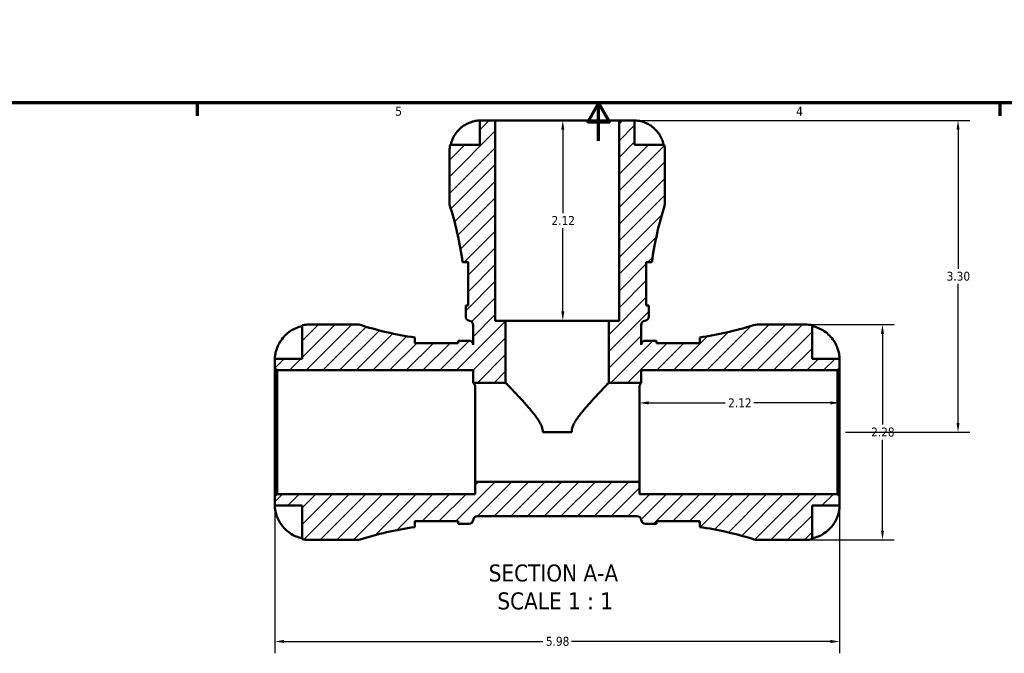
# Model space of a CAD drawing. Header units: inches. Extents: x 0.1 to 36.1, y -4.8 to 25.1.
# Tile 2 of 12: x 10.9 to 21.3, y -4.8 to 1.9. Entities that reach past the tile are written whole.
import ezdxf

# ---------------------------------------------------------------- set-up
doc = ezdxf.new("R2010")
doc.units = ezdxf.units.IN
doc.header["$MEASUREMENT"] = 0
for name, color, linetype, lineweight in [('Border (ANSI)', 7, 'Continuous', 70), ('Dimension (ANSI)', 7, 'Continuous', 25), ('Hatch (ANSI)', 7, 'Continuous', 18), ('Symbol (ANSI)', 7, 'Continuous', 25), ('Visible (ANSI)', 7, 'Continuous', 50)]:
    doc.layers.add(name, color=color, linetype=linetype, lineweight=lineweight)
doc.styles.add('Label Text (ANSI)', font='tahoma.ttf')
doc.styles.add('Note Text (ANSI)', font='tahoma.ttf')
doc.dimstyles.new('Default (ANSI)', dxfattribs={"dimtxt": 0.09448818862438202, "dimasz": 0.09842519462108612, "dimexe": 0.125, "dimexo": 0.0625, "dimgap": 0.03149606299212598, "dimtad": 0, "dimtih": 1, "dimtoh": 1, "dimrnd": 1e-08, "dimzin": 4, "dimdsep": 46, "dimtxsty": 'Note Text (ANSI)', "dimcen": 0.09, "dimdle": 0.3937007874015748, "dimclrd": 256, "dimclre": 256, "dimclrt": 5, "dimadec": 0, "dimazin": 1, "dimtfac": 1, "dimtofl": 0, "dimtmove": 0, "dimatfit": 3, "dimfxl": 1, "dimtolj": 1, "dimtzin": 4, "dimlwd": -1, "dimlwe": -1, "dimarcsym": 0})

# ---------------------------------------------------------------- blocks, each defined once
blk = doc.blocks.new('Borders Default Border')
at = {"layer": 'Border (ANSI)'}
for p, q in [((12.7499993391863, 0.9999999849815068), (12.7499993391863, 0.8655118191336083)), ((21.24999939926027, 0.9999999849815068), (21.24999939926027, 0.8655118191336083))]:
    blk.add_line(p, q, dxfattribs=at)
at = {"layer": 'Border (ANSI)', "flags": 128}
for points in [[(0.4999999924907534, 0.9999999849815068), (0.4999999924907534, 21.00000006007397), (33.49999855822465, 21.00000006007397), (33.49999855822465, 0.9999999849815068), (0.4999999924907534, 0.9999999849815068)], [(17.00000012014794, 0.6000000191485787), (17.00000012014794, 0.9999999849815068), (16.88453043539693, 0.8000000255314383), (17.11546980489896, 0.8000000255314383), (17.00000012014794, 0.9999999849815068)]]:
    blk.add_lwpolyline(points, dxfattribs=at)
at = {"layer": 'Border (ANSI)', "color": 5, "true_color": 0x0000ff, "char_height": 0.09448818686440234, "attachment_point": 7, "style": 'Note Text (ANSI)'}
for s, insert in [('5', (14.84733363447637, 0.8635209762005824)), ('4', (19.0920422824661, 0.8655118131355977))]:
    blk.add_mtext(s, dxfattribs=dict(at, insert=insert))
blk = doc.blocks.new('*D7')
at = {"layer": 'Defpoints', "color": 0, "transparency": 16777216}
for p in [(16.561943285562, 0.814476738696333), (16.561943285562, -1.305523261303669), (16.62128829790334, -1.305523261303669)]:
    blk.add_point(p, dxfattribs=at)
at = {"layer": 'Dimension (ANSI)', "transparency": 16777216}
for p, q in [((16.62128829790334, 0.7160515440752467), (16.62128829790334, -0.1657995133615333)), ((16.62128829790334, -1.207098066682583), (16.62128829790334, -0.3252470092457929))]:
    blk.add_line(p, q, dxfattribs=at)
for points in [[(16.60488409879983, 0.7160515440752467), (16.63769249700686, 0.7160515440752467), (16.62128829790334, 0.814476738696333)], [(16.60488409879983, -1.207098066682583), (16.63769249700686, -1.207098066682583), (16.62128829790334, -1.305523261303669)]]:
    blk.add_solid(points, dxfattribs=at)
at = {"layer": 'Dimension (ANSI)', "color": 5, "transparency": 16777216, "insert": (16.5015123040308, -0.197295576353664), "char_height": 0.09448818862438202, "attachment_point": 1, "style": 'Note Text (ANSI)'}
blk.add_mtext('\\A1;2.12', dxfattribs=at)
blk = doc.blocks.new('*D8')
at = {"layer": 'Defpoints', "color": 0, "transparency": 16777216}
for p in [(19.55194328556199, -2.174876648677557), (17.43194328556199, -2.502152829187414), (19.55194328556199, -2.485523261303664)]:
    blk.add_point(p, dxfattribs=at)
at = {"layer": 'Dimension (ANSI)', "transparency": 16777216}
for p, q in [((17.53036848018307, -2.174876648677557), (18.34067122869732, -2.174876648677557)), ((19.4535180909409, -2.174876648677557), (18.64321534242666, -2.174876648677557))]:
    blk.add_line(p, q, dxfattribs=at)
for points in [[(17.53036848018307, -2.158472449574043), (17.53036848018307, -2.191280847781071), (17.43194328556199, -2.174876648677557)], [(19.4535180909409, -2.158472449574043), (19.4535180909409, -2.191280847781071), (19.55194328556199, -2.174876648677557)]]:
    blk.add_solid(points, dxfattribs=at)
at = {"layer": 'Dimension (ANSI)', "color": 5, "transparency": 16777216, "insert": (18.37216729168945, -2.126648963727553), "char_height": 0.09448818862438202, "attachment_point": 1, "style": 'Note Text (ANSI)'}
blk.add_mtext('\\A1;2.12', dxfattribs=at)
blk = doc.blocks.new('*D9')
at = {"layer": 'Defpoints', "color": 0, "transparency": 16777216}
for p in [(19.18857714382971, -1.345523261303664), (19.18857714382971, -3.625523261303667), (20.00602275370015, -3.625523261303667)]:
    blk.add_point(p, dxfattribs=at)
at = {"layer": 'Dimension (ANSI)', "transparency": 16777216}
for p, q in [((19.25107714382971, -1.345523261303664), (20.13102275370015, -1.345523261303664)), ((20.00602275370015, -1.44394845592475), (20.00602275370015, -2.404625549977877)), ((20.00602275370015, -3.52709806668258), (20.00602275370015, -2.56642097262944)), ((19.25107714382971, -3.625523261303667), (20.13102275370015, -3.625523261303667))]:
    blk.add_line(p, q, dxfattribs=at)
for points in [[(19.98961855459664, -1.44394845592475), (20.02242695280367, -1.44394845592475), (20.00602275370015, -1.345523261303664)], [(19.98961855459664, -3.52709806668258), (20.02242695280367, -3.52709806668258), (20.00602275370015, -3.625523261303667)]]:
    blk.add_solid(points, dxfattribs=at)
at = {"layer": 'Dimension (ANSI)', "color": 5, "transparency": 16777216, "insert": (19.88573909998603, -2.436121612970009), "char_height": 0.09448818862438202, "attachment_point": 1, "style": 'Note Text (ANSI)'}
blk.add_mtext('\\A1;2.28', dxfattribs=at)
blk = doc.blocks.new('*D10')
at = {"layer": 'Defpoints', "color": 0, "transparency": 16777216}
for p in [(17.21745509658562, 0.814476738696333), (19.551943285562, -2.485523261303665), (20.80608099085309, -2.485523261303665)]:
    blk.add_point(p, dxfattribs=at)
at = {"layer": 'Dimension (ANSI)', "transparency": 16777216}
for p, q in [((17.27995509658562, 0.8144767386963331), (20.93108099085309, 0.8144767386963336)), ((20.80608099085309, 0.7160515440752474), (20.80608099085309, -0.7548159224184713)), ((20.80608099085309, -2.387098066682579), (20.80608099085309, -0.9162306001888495)), ((19.614443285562, -2.485523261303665), (20.93108099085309, -2.485523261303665))]:
    blk.add_line(p, q, dxfattribs=at)
for points in [[(20.78967679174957, 0.7160515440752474), (20.82248518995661, 0.7160515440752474), (20.80608099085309, 0.8144767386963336)], [(20.78967679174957, -2.387098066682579), (20.82248518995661, -2.387098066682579), (20.80608099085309, -2.485523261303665)]]:
    blk.add_solid(points, dxfattribs=at)
at = {"layer": 'Dimension (ANSI)', "color": 5, "transparency": 16777216, "insert": (20.68570215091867, -0.786311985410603), "char_height": 0.09448818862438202, "attachment_point": 1, "style": 'Note Text (ANSI)'}
blk.add_mtext('\\A1;3.30', dxfattribs=at)
blk = doc.blocks.new('*D11')
at = {"layer": 'Defpoints', "color": 0, "transparency": 16777216}
for p in [(13.57194328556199, -3.163835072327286), (19.55194328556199, -3.163835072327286), (13.57194328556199, -4.700797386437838)]:
    blk.add_point(p, dxfattribs=at)
at = {"layer": 'Dimension (ANSI)', "transparency": 16777216}
for p, q in [((13.57194328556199, -3.226335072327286), (13.57194328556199, -4.825797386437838)), ((19.55194328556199, -3.226335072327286), (19.55194328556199, -4.825797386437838)), ((13.67036848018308, -4.700797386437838), (16.41063949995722, -4.700797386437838)), ((19.4535180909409, -4.700797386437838), (16.71324707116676, -4.700797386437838))]:
    blk.add_line(p, q, dxfattribs=at)
for points in [[(13.67036848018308, -4.684393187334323), (13.67036848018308, -4.717201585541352), (13.57194328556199, -4.700797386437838)], [(19.4535180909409, -4.684393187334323), (19.4535180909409, -4.717201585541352), (19.55194328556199, -4.700797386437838)]]:
    blk.add_solid(points, dxfattribs=at)
at = {"layer": 'Dimension (ANSI)', "color": 5, "transparency": 16777216, "insert": (16.44213556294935, -4.651395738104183), "char_height": 0.09448818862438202, "attachment_point": 1, "style": 'Note Text (ANSI)'}
blk.add_mtext('\\A1;5.98', dxfattribs=at)

msp = doc.modelspace()

# ---------------------------------------------------------------- hatches: boundary and pattern name
at = {"layer": 'Hatch (ANSI)'}
h = msp.add_hatch(dxfattribs=at)
h.set_pattern_fill('ANSI31', color=256, scale=0.9999999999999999, style=0)
h.set_pattern_definition([(45, (0, 0), (-0.08838834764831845, 0.08838834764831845), [])])
edge = h.paths.add_edge_path()
edge.add_line((13.57194328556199, -1.807211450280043), (13.59474328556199, -1.830011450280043))
edge.add_line((13.59474328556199, -1.830011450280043), (15.67274328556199, -1.830011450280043))
edge.add_line((15.67274328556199, -1.830011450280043), (15.67274328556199, -1.961113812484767))
edge.add_line((15.67274328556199, -1.961113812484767), (16.01568344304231, -1.961113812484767))
edge.add_line((16.01568344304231, -1.961113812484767), (16.01568344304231, -1.305523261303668))
edge.add_line((16.01568344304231, -1.305523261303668), (15.90643147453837, -1.305523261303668))
edge.add_line((15.90643147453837, -1.305523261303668), (15.90643147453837, 0.8144767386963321))
edge.add_line((15.90643147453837, 0.8144767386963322), (15.74255352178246, 0.8144767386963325))
edge.add_line((15.74255352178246, 0.8144767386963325), (15.74255352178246, 0.5579885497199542))
edge.add_line((15.74255352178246, 0.5579885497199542), (15.42842092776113, 0.5579885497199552))
edge.add_ellipse((15.74255352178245, 0.4938665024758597), major_axis=(-0.06412204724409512, -0.3141325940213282), ratio=1, start_angle=269.9999999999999, end_angle=281.5369590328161)
edge.add_line((15.42194328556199, 0.4938665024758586), (15.42194328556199, -0.07592326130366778))
edge.add_ellipse((11.95397615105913, -1.178323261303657), major_axis=(1.102399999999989, -3.467967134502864), ratio=1, start_angle=80.14002165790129, end_angle=90, ccw=False)
edge.add_line((15.55949459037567, -0.6860645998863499), (15.61916375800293, -0.686064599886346))
edge.add_line((15.61916375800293, -0.686064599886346), (15.61916375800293, -1.144922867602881))
edge.add_line((15.61916375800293, -1.144922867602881), (15.5927899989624, -1.144922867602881))
edge.add_ellipse((11.95397615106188, -1.17832326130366), major_axis=(0.03340039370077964, -3.638813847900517), ratio=1, start_angle=89.47410119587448, end_angle=90, ccw=False)
edge.add_line((15.59294328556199, -1.178323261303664), (15.59294328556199, -1.26063856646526))
edge.add_ellipse((15.63854328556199, -1.26063856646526), major_axis=(-3.496765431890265e-16, -0.04559999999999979), ratio=1, start_angle=270, end_angle=352.8192442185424)
edge.add_ellipse((15.62714328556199, -1.351123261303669), major_axis=(0.04524234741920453, -0.005699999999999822), ratio=1, start_angle=7.180755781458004, end_angle=90, ccw=False)
edge.add_line((15.67274328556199, -1.351123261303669), (15.67274328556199, -1.558768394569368))
edge.add_ellipse((15.71762798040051, -1.550723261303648), major_axis=(-0.008045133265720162, 0.04488469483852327), ratio=1, start_angle=87.01896516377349, end_angle=90, ccw=False)
edge.add_ellipse((15.62714328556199, -1.562123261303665), major_axis=(-0.005700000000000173, 0.04524234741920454), ratio=1, start_angle=269.9999999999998, end_angle=352.8192442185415)
edge.add_line((15.62714328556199, -1.516523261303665), (15.54554328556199, -1.516523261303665))
edge.add_ellipse((15.54554328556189, 1.999743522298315), major_axis=(-3.516266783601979, -9.895846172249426e-14), ratio=1, start_angle=89.45574938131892, end_angle=90, ccw=False)
edge.add_line((15.51214289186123, -1.516364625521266), (15.5121428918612, -1.542743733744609))
edge.add_line((15.5121428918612, -1.542743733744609), (15.05328462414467, -1.542743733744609))
edge.add_line((15.05328462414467, -1.542743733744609), (15.05328462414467, -1.481895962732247))
edge.add_ellipse((15.54554328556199, 1.999743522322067), major_axis=(-3.481639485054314, 0.4922586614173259), ratio=1, start_angle=80.105544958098, end_angle=90, ccw=False)
edge.add_line((14.46234328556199, -1.345523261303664), (13.93530942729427, -1.345523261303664))
edge.add_ellipse((13.93530942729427, -1.708889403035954), major_axis=(-0.3633661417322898, -6.993530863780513e-16), ratio=1, start_angle=270, end_angle=281.5369590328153)
edge.add_line((13.86263619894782, -1.352864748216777), (13.86263619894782, -1.708889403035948))
edge.add_line((13.86263619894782, -1.708889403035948), (13.57194328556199, -1.708889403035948))
edge.add_line((13.57194328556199, -1.708889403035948), (13.57194328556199, -1.807211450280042))
edge = h.paths.add_edge_path()
edge.add_ellipse((18.69695771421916, -3.397523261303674), major_axis=(0.2175872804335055, -0.06811589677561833), ratio=1, start_angle=270, end_angle=287.3827768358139)
edge.add_line((18.69695771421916, -3.625523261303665), (19.18857714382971, -3.625523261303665))
edge.add_ellipse((19.1885771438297, -3.262157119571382), major_axis=(0.3633661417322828, 1.049029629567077e-15), ratio=1, start_angle=270.0000000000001, end_angle=281.5369590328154)
edge.add_line((19.26125037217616, -3.618181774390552), (19.26125037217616, -3.262157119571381))
edge.add_line((19.26125037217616, -3.262157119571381), (19.55194328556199, -3.262157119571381))
edge.add_line((19.55194328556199, -3.262157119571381), (19.55194328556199, -3.163835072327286))
edge.add_line((19.55194328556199, -3.163835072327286), (19.52914328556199, -3.141035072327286))
edge.add_line((19.52914328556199, -3.141035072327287), (17.43194328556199, -3.141035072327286))
edge.add_line((17.43194328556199, -3.141035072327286), (17.43194328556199, -3.009932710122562))
edge.add_line((17.43194328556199, -3.009932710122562), (15.69194328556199, -3.009932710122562))
edge.add_line((15.69194328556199, -3.009932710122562), (15.69194328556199, -3.141035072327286))
edge.add_line((15.69194328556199, -3.141035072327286), (13.59474328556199, -3.141035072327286))
edge.add_line((13.59474328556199, -3.141035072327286), (13.57194328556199, -3.163835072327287))
edge.add_line((13.57194328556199, -3.163835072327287), (13.57194328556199, -3.262157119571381))
edge.add_line((13.57194328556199, -3.262157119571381), (13.86263619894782, -3.262157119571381))
edge.add_line((13.86263619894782, -3.262157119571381), (13.86263619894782, -3.618181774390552))
edge.add_ellipse((13.93530942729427, -3.262157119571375), major_axis=(0.3560246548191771, -0.07267322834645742), ratio=1, start_angle=270, end_angle=281.5369590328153)
edge.add_line((13.93530942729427, -3.625523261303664), (14.46234328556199, -3.625523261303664))
edge.add_ellipse((15.54554328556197, -6.970790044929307), major_axis=(3.345266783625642, 1.083199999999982), ratio=1, start_angle=80.10554495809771, end_angle=90, ccw=False)
edge.add_line((15.05328462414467, -3.489150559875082), (15.05328462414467, -3.428302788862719))
edge.add_line((15.05328462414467, -3.42830278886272), (15.5121428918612, -3.42830278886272))
edge.add_line((15.5121428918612, -3.42830278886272), (15.5121428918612, -3.454681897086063))
edge.add_ellipse((15.54554328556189, -6.970790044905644), major_axis=(3.516108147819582, 0.03340039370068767), ratio=1, start_angle=89.45574938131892, end_angle=90, ccw=False)
edge.add_line((15.54554328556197, -3.454523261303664), (15.62714328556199, -3.454523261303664))
edge.add_ellipse((15.62714328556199, -3.408923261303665), major_axis=(0.04560000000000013, 3.496765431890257e-16), ratio=1, start_angle=270, end_angle=352.819244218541)
edge.add_ellipse((15.7176279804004, -3.420323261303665), major_axis=(0.005700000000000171, 0.04524234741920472), ratio=1, start_angle=7.180755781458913, end_angle=90, ccw=False)
edge.add_line((15.7176279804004, -3.374723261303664), (17.40625859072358, -3.374723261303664))
edge.add_ellipse((17.40625859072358, -3.420323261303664), major_axis=(0.04559999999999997, 1.748382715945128e-16), ratio=1, start_angle=7.180755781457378, end_angle=89.99999999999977, ccw=False)
edge.add_ellipse((17.49674328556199, -3.408923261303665), major_axis=(0.005700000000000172, -0.04524234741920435), ratio=1, start_angle=270.0000000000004, end_angle=352.8192442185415)
edge.add_line((17.49674328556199, -3.454523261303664), (17.57834328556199, -3.454523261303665))
edge.add_ellipse((17.57834328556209, -6.970790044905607), major_axis=(3.516266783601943, 9.91332999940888e-14), ratio=1, start_angle=89.45574938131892, end_angle=90, ccw=False)
edge.add_line((17.61174367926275, -3.454681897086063), (17.61174367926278, -3.42830278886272))
edge.add_line((17.61174367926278, -3.42830278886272), (18.07060194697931, -3.42830278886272))
edge.add_line((18.07060194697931, -3.42830278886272), (18.07060194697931, -3.489150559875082))
edge.add_ellipse((17.57834328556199, -6.9707900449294), major_axis=(3.481639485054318, -0.492258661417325), ratio=1, start_angle=80.66476186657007, end_angle=90, ccw=False)
edge = h.paths.add_edge_path()
edge.add_ellipse((18.69695771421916, -1.573523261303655), major_axis=(-0.2279999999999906, 1.748382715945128e-15), ratio=1, start_angle=270, end_angle=287.3827768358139)
edge.add_ellipse((17.57834328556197, 1.999743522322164), major_axis=(-3.355679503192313, -1.050498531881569), ratio=1, start_angle=80.66476186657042, end_angle=90, ccw=False)
edge.add_line((18.07060194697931, -1.481895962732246), (18.07060194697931, -1.542743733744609))
edge.add_line((18.07060194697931, -1.542743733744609), (17.61174367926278, -1.542743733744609))
edge.add_line((17.61174367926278, -1.542743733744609), (17.61174367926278, -1.516364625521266))
edge.add_ellipse((17.57834328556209, 1.999743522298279), major_axis=(-3.516108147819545, -0.0334003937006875), ratio=1, start_angle=89.45574938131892, end_angle=90, ccw=False)
edge.add_line((17.57834328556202, -1.516523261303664), (17.49674328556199, -1.516523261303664))
edge.add_ellipse((17.49674328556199, -1.562123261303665), major_axis=(-0.04560000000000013, 2.580962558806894e-35), ratio=1, start_angle=270, end_angle=352.8192442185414)
edge.add_ellipse((17.40625859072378, -1.550723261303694), major_axis=(-0.005699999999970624, -0.04524234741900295), ratio=1, start_angle=87.018965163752, end_angle=90, ccw=False)
edge.add_line((17.45114328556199, -1.558768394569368), (17.45114328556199, -1.351123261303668))
edge.add_ellipse((17.49674328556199, -1.351123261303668), major_axis=(-1.74838271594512e-16, 0.04559999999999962), ratio=1, start_angle=7.180755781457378, end_angle=90, ccw=False)
edge.add_ellipse((17.48534328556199, -1.260638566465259), major_axis=(0.04524234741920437, 0.005699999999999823), ratio=1, start_angle=270, end_angle=352.8192442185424)
edge.add_line((17.53094328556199, -1.260638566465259), (17.53094328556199, -1.178323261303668))
edge.add_ellipse((21.16991042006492, -1.178323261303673), major_axis=(5.769662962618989e-15, 3.638967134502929), ratio=1, start_angle=89.47410119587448, end_angle=90, ccw=False)
edge.add_line((17.53109657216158, -1.144922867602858), (17.50472281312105, -1.14492286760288))
edge.add_line((17.50472281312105, -1.14492286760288), (17.50472281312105, -0.6860645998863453))
edge.add_line((17.50472281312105, -0.6860645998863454), (17.56439198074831, -0.6860645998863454))
edge.add_ellipse((21.16991042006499, -1.178323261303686), major_axis=(0.4922586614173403, 3.605518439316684), ratio=1, start_angle=80.1400216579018, end_angle=90, ccw=False)
edge.add_line((17.70194328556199, -0.07592326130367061), (17.70194328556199, 0.4938665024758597))
edge.add_ellipse((17.38133304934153, 0.4938665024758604), major_axis=(6.993530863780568e-16, 0.3206102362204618), ratio=1, start_angle=270, end_angle=281.5369590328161)
edge.add_line((17.69546564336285, 0.5579885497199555), (17.38133304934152, 0.5579885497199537))
edge.add_line((17.38133304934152, 0.5579885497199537), (17.38133304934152, 0.8144767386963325))
edge.add_line((17.38133304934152, 0.8144767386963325), (17.21745509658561, 0.8144767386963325))
edge.add_line((17.21745509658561, 0.8144767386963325), (17.21745509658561, -1.305523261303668))
edge.add_line((17.21745509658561, -1.305523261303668), (17.10820312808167, -1.305523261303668))
edge.add_line((17.10820312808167, -1.305523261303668), (17.10820312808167, -1.961113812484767))
edge.add_line((17.10820312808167, -1.961113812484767), (17.45114328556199, -1.961113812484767))
edge.add_line((17.45114328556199, -1.961113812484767), (17.45114328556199, -1.830011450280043))
edge.add_line((17.45114328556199, -1.830011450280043), (19.52914328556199, -1.830011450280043))
edge.add_line((19.52914328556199, -1.830011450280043), (19.55194328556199, -1.807211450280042))
edge.add_line((19.55194328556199, -1.807211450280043), (19.55194328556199, -1.708889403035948))
edge.add_line((19.55194328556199, -1.708889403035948), (19.26125037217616, -1.708889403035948))
edge.add_line((19.26125037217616, -1.708889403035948), (19.26125037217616, -1.352864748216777))
edge.add_ellipse((19.1885771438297, -1.708889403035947), major_axis=(-0.35602465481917, 0.07267322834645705), ratio=1, start_angle=269.9999999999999, end_angle=281.5369590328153)
edge.add_line((19.1885771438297, -1.345523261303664), (18.69695771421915, -1.345523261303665))

# ---------------------------------------------------------------- linework, layer by layer
at = {"layer": 'Visible (ANSI)'}
for p, q in [((15.90643147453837, 0.8144767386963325), (15.74255352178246, 0.8144767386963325)), ((15.74255352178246, 0.8144767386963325), (15.74255352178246, 0.5579885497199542)), ((15.90643147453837, -1.305523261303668), (15.90643147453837, 0.8144767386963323)), ((17.21745509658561, 0.8144767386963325), (15.90643147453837, 0.8144767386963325)), ((17.38133304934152, 0.8144767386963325), (17.21745509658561, 0.8144767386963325)), ((17.21745509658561, 0.8144767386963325), (17.21745509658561, -1.305523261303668)), ((17.38133304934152, 0.5579885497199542), (17.38133304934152, 0.8144767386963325)), ((15.74255352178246, 0.5579885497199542), (15.42842092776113, 0.5579885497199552)), ((17.69546564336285, 0.5579885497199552), (17.38133304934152, 0.5579885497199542)), ((15.42194328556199, 0.493866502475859), (15.42194328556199, -0.0759232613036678)), ((17.70194328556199, -0.07592326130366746), (17.70194328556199, 0.4938665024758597)), ((15.55949459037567, -0.6860645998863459), (15.61916375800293, -0.6860645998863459)), ((15.61916375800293, -0.6860645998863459), (15.61916375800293, -1.144922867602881)), ((17.50472281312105, -1.14492286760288), (17.50472281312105, -0.6860645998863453)), ((17.50472281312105, -0.6860645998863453), (17.56439198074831, -0.6860645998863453)), ((15.61916375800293, -1.144922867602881), (15.5927899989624, -1.144922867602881)), ((17.53109657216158, -1.14492286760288), (17.50472281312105, -1.14492286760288)), ((15.59294328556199, -1.178323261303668), (15.59294328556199, -1.260638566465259)), ((17.53094328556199, -1.260638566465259), (17.53094328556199, -1.178323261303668)), ((13.86263619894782, -1.352864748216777), (13.86263619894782, -1.708889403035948)), ((14.46234328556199, -1.345523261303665), (13.93530942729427, -1.345523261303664)), ((15.67274328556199, -1.351123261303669), (15.67274328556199, -1.558768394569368)), ((16.01568344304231, -1.305523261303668), (15.90643147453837, -1.305523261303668)), ((16.01568344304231, -1.961113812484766), (16.01568344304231, -1.305523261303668)), ((17.10820312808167, -1.305523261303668), (16.01568344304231, -1.305523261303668)), ((17.21745509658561, -1.305523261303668), (17.10820312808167, -1.305523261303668)), ((17.10820312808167, -1.305523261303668), (17.10820312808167, -1.961113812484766)), ((17.45114328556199, -1.558768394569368), (17.45114328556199, -1.351123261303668)), ((19.1885771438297, -1.345523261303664), (18.69695771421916, -1.345523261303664)), ((19.26125037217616, -1.708889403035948), (19.26125037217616, -1.352864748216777)), ((15.05328462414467, -1.542743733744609), (15.05328462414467, -1.481895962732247)), ((15.5121428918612, -1.542743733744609), (15.05328462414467, -1.542743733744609)), ((15.5121428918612, -1.516364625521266), (15.5121428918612, -1.542743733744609)), ((15.62714328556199, -1.516523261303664), (15.54554328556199, -1.516523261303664)), ((17.57834328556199, -1.516523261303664), (17.49674328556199, -1.516523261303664)), ((17.61174367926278, -1.542743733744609), (17.61174367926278, -1.516364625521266)), ((18.07060194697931, -1.542743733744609), (17.61174367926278, -1.542743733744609)), ((18.07060194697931, -1.481895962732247), (18.07060194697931, -1.542743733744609)), ((13.86263619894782, -1.708889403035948), (13.57194328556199, -1.708889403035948)), ((13.57194328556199, -1.708889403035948), (13.57194328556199, -1.807211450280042)), ((19.55194328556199, -1.708889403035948), (19.26125037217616, -1.708889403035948)), ((19.55194328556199, -1.807211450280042), (19.55194328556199, -1.708889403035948)), ((13.57194328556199, -1.807211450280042), (13.59474328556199, -1.830011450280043)), ((13.57194328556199, -3.163835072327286), (13.57194328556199, -1.807211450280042)), ((13.59474328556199, -1.830011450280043), (15.67274328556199, -1.830011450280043)), ((13.59474328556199, -1.830011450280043), (13.59474328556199, -3.141035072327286)), ((15.67274328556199, -1.830011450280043), (15.67274328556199, -1.961113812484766)), ((17.45114328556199, -1.961113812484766), (17.45114328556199, -1.830011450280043)), ((17.45114328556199, -1.830011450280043), (19.52914328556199, -1.830011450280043)), ((19.52914328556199, -1.830011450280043), (19.55194328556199, -1.807211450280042)), ((19.52914328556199, -1.830011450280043), (19.52914328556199, -3.141035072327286)), ((19.55194328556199, -3.163835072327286), (19.55194328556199, -1.807211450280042)), ((15.67274328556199, -1.961113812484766), (16.01568344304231, -1.961113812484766)), ((17.10820312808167, -1.961113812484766), (17.45114328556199, -1.961113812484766)), ((15.69194328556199, -3.009932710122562), (15.69194328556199, -1.994372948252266)), ((17.43194328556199, -3.009932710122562), (17.43194328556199, -1.994372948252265)), ((16.71489604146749, -2.48552326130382), (16.40899052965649, -2.48552326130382)), ((17.43194328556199, -3.009932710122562), (15.69194328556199, -3.009932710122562)), ((15.69194328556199, -3.009932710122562), (15.69194328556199, -3.141035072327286)), ((17.43194328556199, -3.141035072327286), (17.43194328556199, -3.009932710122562)), ((13.59474328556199, -3.141035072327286), (13.57194328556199, -3.163835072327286)), ((13.57194328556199, -3.163835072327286), (13.57194328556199, -3.262157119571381)), ((15.69194328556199, -3.141035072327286), (13.59474328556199, -3.141035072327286)), ((19.52914328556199, -3.141035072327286), (17.43194328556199, -3.141035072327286)), ((19.55194328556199, -3.163835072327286), (19.52914328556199, -3.141035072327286)), ((19.55194328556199, -3.262157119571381), (19.55194328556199, -3.163835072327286)), ((13.57194328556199, -3.262157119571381), (13.86263619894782, -3.262157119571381)), ((13.86263619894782, -3.262157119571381), (13.86263619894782, -3.618181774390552)), ((19.26125037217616, -3.618181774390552), (19.26125037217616, -3.262157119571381)), ((19.26125037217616, -3.262157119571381), (19.55194328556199, -3.262157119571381)), ((15.05328462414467, -3.489150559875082), (15.05328462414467, -3.42830278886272)), ((15.05328462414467, -3.42830278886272), (15.5121428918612, -3.42830278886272)), ((15.5121428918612, -3.42830278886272), (15.5121428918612, -3.454681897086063)), ((15.7176279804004, -3.374723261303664), (17.40625859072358, -3.374723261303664)), ((17.61174367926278, -3.454681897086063), (17.61174367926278, -3.42830278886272)), ((17.61174367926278, -3.42830278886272), (18.07060194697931, -3.42830278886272)), ((18.07060194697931, -3.42830278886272), (18.07060194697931, -3.489150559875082)), ((15.54554328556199, -3.454523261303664), (15.62714328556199, -3.454523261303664)), ((17.49674328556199, -3.454523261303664), (17.57834328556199, -3.454523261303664)), ((13.93530942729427, -3.625523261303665), (14.46234328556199, -3.625523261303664)), ((18.69695771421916, -3.625523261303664), (19.1885771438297, -3.625523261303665))]:
    msp.add_line(p, q, dxfattribs=at)
for centre, radius, start, end in [((15.74255352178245, 0.49386650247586), 0.3206102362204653, 168.463040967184, 180), ((17.38133304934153, 0.4938665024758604), 0.3206102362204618, 0, 11.53695903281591), ((11.95397615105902, -1.178323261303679), 3.638967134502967, 7.774480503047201, 17.63445884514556), ((21.16991042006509, -1.178323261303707), 3.638967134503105, 162.3655411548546, 172.2255194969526), ((11.95397615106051, -1.178323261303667), 3.63896713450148, 0, 0.5258988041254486), ((21.1699104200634, -1.178323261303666), 3.638967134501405, 179.4741011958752, 180), ((13.93530942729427, -1.708889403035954), 0.3633661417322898, 90, 101.5369590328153), ((15.54554328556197, 1.999743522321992), 3.516266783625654, 252.0580062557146, 261.9524612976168), ((15.63854328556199, -1.26063856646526), 0.04559999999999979, 180, 262.8192442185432), ((15.62714328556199, -1.351123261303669), 0.04560000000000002, 0, 82.81924421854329), ((17.49674328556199, -1.351123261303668), 0.04559999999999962, 97.18075578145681, 180), ((17.48534328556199, -1.26063856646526), 0.04559999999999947, 277.1807557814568, 0), ((18.69695771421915, -1.573523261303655), 0.2279999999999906, 89.9999999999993, 107.3827768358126), ((19.1885771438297, -1.708889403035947), 0.3633661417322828, 78.4630409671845, 90), ((17.57834328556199, 1.999743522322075), 3.51626678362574, 278.0475387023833, 287.3827768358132), ((15.54554328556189, 1.999743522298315), 3.516266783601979, 269.4557493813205, 270.0000000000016), ((15.62714328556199, -1.562123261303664), 0.04560000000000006, 7.180755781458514, 90), ((15.71762798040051, -1.550723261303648), 0.04560000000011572, 187.1807557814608, 190.1617906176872), ((17.40625859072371, -1.550723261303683), 0.0455999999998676, 349.8382093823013, 352.8192442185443), ((17.49674328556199, -1.562123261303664), 0.04560000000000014, 90, 172.8192442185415), ((17.57834328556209, 1.999743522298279), 3.516266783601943, 269.9999999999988, 270.5442506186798), ((15.62714328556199, -3.408923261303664), 0.04560000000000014, 270, 352.8192442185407), ((15.7176279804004, -3.420323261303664), 0.04560000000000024, 90, 172.8192442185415), ((17.40625859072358, -3.420323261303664), 0.04560000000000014, 7.180755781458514, 90), ((17.49674328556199, -3.408923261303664), 0.04559999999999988, 187.1807557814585, 270), ((15.54554328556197, -6.970790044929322), 3.516266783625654, 98.04753870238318, 107.9419937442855), ((15.54554328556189, -6.970790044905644), 3.51626678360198, 89.99999999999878, 90.54425061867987), ((17.57834328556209, -6.970790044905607), 3.516266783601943, 89.4557493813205, 90.00000000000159), ((17.57834328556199, -6.970790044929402), 3.516266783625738, 72.61722316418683, 81.95246129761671), ((13.93530942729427, -3.262157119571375), 0.3633661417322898, 258.4630409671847, 270), ((18.69695771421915, -3.397523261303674), 0.2279999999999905, 252.6172231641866, 270.0000000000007), ((19.1885771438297, -3.262157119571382), 0.3633661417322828, 270, 281.536959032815)]:
    msp.add_arc(centre, radius, start, end, dxfattribs=at)
for points, knots in [([(15.43569891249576, 0.557988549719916), (15.4399096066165, 0.5784842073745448), (15.44623787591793, 0.5984998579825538), (15.46120211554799, 0.6345031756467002), (15.47131294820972, 0.6537141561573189), (15.4953684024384, 0.6895651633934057), (15.50931251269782, 0.7062055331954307), (15.53744465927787, 0.7342232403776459), (15.55423902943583, 0.7481659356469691), (15.58590741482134, 0.7692174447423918), (15.60021124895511, 0.7771912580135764), (15.61430942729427, 0.7837874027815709)], [0.1545017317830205, 0.1545017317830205, 0.1545017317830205, 0.1545017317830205, 0.3007395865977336, 0.3007395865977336, 0.4516003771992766, 0.4516003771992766, 0.6024611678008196, 0.6024611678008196, 0.7541450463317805, 0.7541450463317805, 0.8682016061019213, 0.8682016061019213, 0.8682016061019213, 0.8682016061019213]), ([(15.61430942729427, 0.7837874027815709), (15.61894995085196, 0.7859585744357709), (15.6236315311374, 0.788030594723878), (15.63590573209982, 0.7931528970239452), (15.64348457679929, 0.7960080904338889), (15.65922334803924, 0.8013243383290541), (15.66728550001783, 0.8036897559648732), (15.68654980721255, 0.8085805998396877), (15.69713765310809, 0.8105609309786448), (15.71755672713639, 0.8134480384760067), (15.72648188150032, 0.8140256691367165), (15.73919917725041, 0.8145395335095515), (15.74255352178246, 0.8144767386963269), (15.74255352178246, 0.8144767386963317)], [-0.5211874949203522, -0.5211874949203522, -0.5211874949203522, -0.5211874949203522, -0.4827148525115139, -0.4827148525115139, -0.420787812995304, -0.420787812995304, -0.3526592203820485, -0.3526592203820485, -0.2514043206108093, -0.2514043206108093, -0.1290367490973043, -0.1290367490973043, 0, 0, 0, 0]), ([(17.38133304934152, 0.8144767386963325), (17.38133304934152, 0.814476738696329), (17.38273951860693, 0.8144884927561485), (17.38856854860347, 0.8143876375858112), (17.3932419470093, 0.8142595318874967), (17.40786227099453, 0.813197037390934), (17.41897284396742, 0.8119638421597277), (17.44069951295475, 0.8077447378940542), (17.45006927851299, 0.8055132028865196), (17.4673099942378, 0.8004720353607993), (17.47490803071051, 0.7979593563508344), (17.49049119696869, 0.7921701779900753), (17.49841798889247, 0.7888931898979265), (17.50735862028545, 0.784818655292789), (17.50846937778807, 0.7843056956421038), (17.50957714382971, 0.7837874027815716)], [-2.262452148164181, -2.262452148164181, -2.262452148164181, -2.262452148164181, -2.178893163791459, -2.178893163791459, -2.087070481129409, -2.087070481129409, -1.960121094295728, -1.960121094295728, -1.875504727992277, -1.875504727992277, -1.811326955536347, -1.811326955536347, -1.744875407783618, -1.744875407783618, -1.735421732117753, -1.735421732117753, -1.735421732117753, -1.735421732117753]), ([(17.50957714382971, 0.7837874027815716), (17.52367532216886, 0.777191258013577), (17.53797915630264, 0.7692174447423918), (17.56964754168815, 0.7481659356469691), (17.58644191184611, 0.7342232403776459), (17.61457405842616, 0.7062055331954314), (17.62851816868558, 0.6895651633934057), (17.65257362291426, 0.6537141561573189), (17.66268445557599, 0.6345031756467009), (17.67764869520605, 0.5984998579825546), (17.68397696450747, 0.5784842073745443), (17.68818765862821, 0.557988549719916)], [3.990272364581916, 3.990272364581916, 3.990272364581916, 3.990272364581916, 4.104328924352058, 4.104328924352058, 4.256012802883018, 4.256012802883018, 4.40687359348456, 4.40687359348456, 4.557734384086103, 4.557734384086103, 4.703972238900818, 4.703972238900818, 4.703972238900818, 4.703972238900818]), ([(15.61916376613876, -0.6892152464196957), (15.61907813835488, -0.6891779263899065), (15.61899261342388, -0.6891409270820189), (15.61422566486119, -0.6870941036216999), (15.60987932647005, -0.6860645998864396), (15.60592039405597, -0.6860645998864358)], [-0.223439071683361, -0.223439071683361, -0.223439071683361, -0.223439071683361, -0.2215992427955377, -0.2215992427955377, -0.1207673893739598, -0.1207673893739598, -0.1207673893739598, -0.1207673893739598]), ([(13.60748357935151, -1.563542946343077), (13.61483040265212, -1.547986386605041), (13.62364353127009, -1.532239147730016), (13.64722037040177, -1.496714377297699), (13.66303917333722, -1.477631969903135), (13.69480690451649, -1.445697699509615), (13.71365813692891, -1.429881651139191), (13.75427785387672, -1.402595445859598), (13.77604682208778, -1.391126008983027), (13.81681141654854, -1.374167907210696), (13.83945114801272, -1.367001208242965), (13.86263619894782, -1.362229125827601)], [4.547257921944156, 4.547257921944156, 4.547257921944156, 4.547257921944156, 4.672963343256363, 4.672963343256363, 4.845210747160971, 4.845210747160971, 5.01620068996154, 5.01620068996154, 5.187190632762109, 5.187190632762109, 5.35263291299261, 5.35263291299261, 5.35263291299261, 5.35263291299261]), ([(19.26125037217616, -1.362229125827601), (19.28443542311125, -1.367001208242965), (19.30707515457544, -1.374167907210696), (19.3478397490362, -1.391126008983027), (19.36960871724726, -1.402595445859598), (19.41022843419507, -1.429881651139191), (19.42907966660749, -1.445697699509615), (19.46084739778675, -1.477631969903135), (19.4766662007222, -1.496714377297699), (19.50024303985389, -1.532239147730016), (19.50905616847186, -1.547986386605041), (19.51640299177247, -1.563542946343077)], [0.1751077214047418, 0.1751077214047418, 0.1751077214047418, 0.1751077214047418, 0.3405500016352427, 0.3405500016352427, 0.5115399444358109, 0.5115399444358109, 0.6825298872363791, 0.6825298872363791, 0.854777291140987, 0.854777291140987, 0.9804827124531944, 0.9804827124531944, 0.9804827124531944, 0.9804827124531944]), ([(13.57194328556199, -1.708889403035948), (13.57194328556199, -1.708889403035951), (13.57193176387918, -1.707446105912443), (13.57203069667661, -1.701451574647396), (13.5721559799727, -1.696624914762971), (13.57323474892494, -1.681104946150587), (13.57453101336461, -1.668964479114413), (13.57913897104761, -1.644778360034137), (13.58162774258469, -1.634167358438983), (13.58694615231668, -1.615800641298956), (13.58931308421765, -1.608450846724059), (13.59441557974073, -1.594146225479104), (13.59709400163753, -1.587242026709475), (13.60235551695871, -1.574711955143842), (13.60485798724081, -1.569102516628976), (13.60748357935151, -1.563542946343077)], [0, 0, 0, 0, 0.09011341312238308, 0.09011341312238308, 0.1893172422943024, 0.1893172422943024, 0.3312110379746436, 0.3312110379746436, 0.4271368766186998, 0.4271368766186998, 0.488658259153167, 0.488658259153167, 0.5452930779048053, 0.5452930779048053, 0.591547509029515, 0.591547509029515, 0.591547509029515, 0.591547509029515]), ([(15.05328462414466, -1.524233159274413), (15.05328462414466, -1.528008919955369), (15.05431942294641, -1.532176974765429), (15.05722049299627, -1.538648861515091), (15.05828419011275, -1.540671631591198), (15.05952545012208, -1.542746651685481)], [-2.074434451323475, -2.074434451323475, -2.074434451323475, -2.074434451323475, -1.973681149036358, -1.973681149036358, -1.929822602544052, -1.929822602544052, -1.929822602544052, -1.929822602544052]), ([(18.06436063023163, -1.54274539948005), (18.06520938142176, -1.541326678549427), (18.06597522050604, -1.539932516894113), (18.06926185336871, -1.533334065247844), (18.07060194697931, -1.528530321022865), (18.07060194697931, -1.524233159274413)], [-0.2512313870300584, -0.2512313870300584, -0.2512313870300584, -0.2512313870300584, -0.2212906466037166, -0.2212906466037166, -0.1067154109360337, -0.1067154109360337, -0.1067154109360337, -0.1067154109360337]), ([(19.51640299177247, -1.563542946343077), (19.51654200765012, -1.563837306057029), (19.51668069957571, -1.56413184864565), (19.52042575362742, -1.57210890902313), (19.52379880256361, -1.579890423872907), (19.52961592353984, -1.594531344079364), (19.53211242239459, -1.601356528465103), (19.53712685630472, -1.616324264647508), (19.53951406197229, -1.624374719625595), (19.54504693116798, -1.645557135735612), (19.54741734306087, -1.657885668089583), (19.55074162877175, -1.680924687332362), (19.55141282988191, -1.69080810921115), (19.55201652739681, -1.705074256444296), (19.55194328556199, -1.708889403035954), (19.55194328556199, -1.708889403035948)], [-0.5983837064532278, -0.5983837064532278, -0.5983837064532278, -0.5983837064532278, -0.5958690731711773, -0.5958690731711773, -0.5303216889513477, -0.5303216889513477, -0.4729705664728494, -0.4729705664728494, -0.4033837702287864, -0.4033837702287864, -0.2837256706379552, -0.2837256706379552, -0.1465153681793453, -0.1465153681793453, 0, 0, 0, 0]), ([(15.69194328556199, -1.994372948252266), (15.68638725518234, -1.984531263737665), (15.68190392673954, -1.97678181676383), (15.67471738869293, -1.964438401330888), (15.67274328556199, -1.961113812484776), (15.67274328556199, -1.961113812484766)], [1.603396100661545, 1.603396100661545, 1.603396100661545, 1.603396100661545, 1.810127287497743, 1.810127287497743, 2.067838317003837, 2.067838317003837, 2.067838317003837, 2.067838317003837]), ([(16.01568344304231, -1.961113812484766), (16.01568344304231, -1.961113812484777), (16.01926371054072, -1.964840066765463), (16.03336491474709, -1.97955393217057), (16.04387971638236, -1.990535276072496), (16.08367704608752, -2.032295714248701), (16.12162612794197, -2.072308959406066), (16.18346465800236, -2.139201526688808), (16.20806350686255, -2.166130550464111), (16.25843975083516, -2.223044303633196), (16.28424296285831, -2.252999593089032), (16.33320846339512, -2.314440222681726), (16.35628207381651, -2.345477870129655), (16.38436799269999, -2.394332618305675), (16.39258877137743, -2.410962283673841), (16.40488750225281, -2.446218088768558), (16.40899052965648, -2.464833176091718), (16.40899052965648, -2.48552326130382)], [-2.353039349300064, -2.353039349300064, -2.353039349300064, -2.353039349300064, -2.080096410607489, -2.080096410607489, -1.807153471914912, -1.807153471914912, -1.261267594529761, -1.261267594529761, -0.9459506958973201, -0.9459506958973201, -0.6306337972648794, -0.6306337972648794, -0.3153168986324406, -0.3153168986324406, -0.1576584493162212, -0.1576584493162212, 0, 0, 0, 0]), ([(16.7148960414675, -2.48552326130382), (16.7148960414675, -2.464833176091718), (16.71899906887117, -2.446218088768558), (16.73129779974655, -2.410962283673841), (16.73951857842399, -2.394332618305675), (16.76760449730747, -2.345477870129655), (16.79067810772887, -2.314440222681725), (16.83964360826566, -2.252999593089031), (16.86544682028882, -2.223044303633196), (16.91582306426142, -2.166130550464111), (16.94042191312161, -2.139201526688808), (17.00226044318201, -2.072308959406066), (17.04020952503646, -2.032295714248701), (17.08000685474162, -1.990535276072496), (17.09052165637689, -1.97955393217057), (17.10462286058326, -1.964840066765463), (17.10820312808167, -1.961113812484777), (17.10820312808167, -1.961113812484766)], [0, 0, 0, 0, 0.1576584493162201, 0.1576584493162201, 0.3153168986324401, 0.3153168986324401, 0.6306337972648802, 0.6306337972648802, 0.9459506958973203, 0.9459506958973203, 1.26126759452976, 1.26126759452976, 1.807153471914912, 1.807153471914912, 2.080096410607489, 2.080096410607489, 2.353039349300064, 2.353039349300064, 2.353039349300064, 2.353039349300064]), ([(17.45114328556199, -1.961113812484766), (17.45114328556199, -1.961113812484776), (17.44916918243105, -1.964438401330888), (17.44198264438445, -1.97678181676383), (17.43749931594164, -1.984531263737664), (17.43194328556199, -1.994372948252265)], [-2.067838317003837, -2.067838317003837, -2.067838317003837, -2.067838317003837, -1.810127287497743, -1.810127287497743, -1.603396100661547, -1.603396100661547, -1.603396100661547, -1.603396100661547]), ([(13.60748357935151, -3.407503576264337), (13.6047408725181, -3.401696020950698), (13.6021297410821, -3.395828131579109), (13.59600207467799, -3.381152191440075), (13.59268985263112, -3.372361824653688), (13.5866488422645, -3.354451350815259), (13.583999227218, -3.345434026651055), (13.57863899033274, -3.324383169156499), (13.5764579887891, -3.312963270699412), (13.57316235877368, -3.290385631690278), (13.57247802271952, -3.280334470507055), (13.57186964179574, -3.265968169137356), (13.57194328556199, -3.262157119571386), (13.57194328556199, -3.262157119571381)], [-0.595658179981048, -0.595658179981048, -0.595658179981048, -0.595658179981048, -0.5465520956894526, -0.5465520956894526, -0.473485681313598, -0.473485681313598, -0.3959362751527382, -0.3959362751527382, -0.2850720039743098, -0.2850720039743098, -0.1464320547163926, -0.1464320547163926, 0, 0, 0, 0]), ([(19.55194328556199, -3.262157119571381), (19.55194328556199, -3.262157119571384), (19.55195148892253, -3.263369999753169), (19.55188210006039, -3.268359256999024), (19.55179635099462, -3.272307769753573), (19.55100805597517, -3.285976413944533), (19.54995125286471, -3.297599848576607), (19.54576471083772, -3.321541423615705), (19.54338353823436, -3.332397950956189), (19.53784017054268, -3.352420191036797), (19.53508468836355, -3.361162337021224), (19.52869192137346, -3.379084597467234), (19.52506742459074, -3.388191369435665), (19.51957143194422, -3.400678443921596), (19.51800946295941, -3.404101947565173), (19.51640299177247, -3.407503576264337)], [-2.550793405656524, -2.550793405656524, -2.550793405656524, -2.550793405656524, -2.468185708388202, -2.468185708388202, -2.379233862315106, -2.379233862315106, -2.23535345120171, -2.23535345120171, -2.134718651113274, -2.134718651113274, -2.060825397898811, -2.060825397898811, -1.985560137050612, -1.985560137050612, -1.956944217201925, -1.956944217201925, -1.956944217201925, -1.956944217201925]), ([(13.86263619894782, -3.608817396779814), (13.83945114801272, -3.60404531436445), (13.81681141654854, -3.596878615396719), (13.77604682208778, -3.579920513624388), (13.75427785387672, -3.568451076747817), (13.71365813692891, -3.541164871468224), (13.69480690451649, -3.525348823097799), (13.66303917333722, -3.49341455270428), (13.64722037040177, -3.474332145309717), (13.62364353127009, -3.4388073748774), (13.61483040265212, -3.423060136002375), (13.60748357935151, -3.407503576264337)], [0.1751077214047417, 0.1751077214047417, 0.1751077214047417, 0.1751077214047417, 0.3405500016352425, 0.3405500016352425, 0.5115399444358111, 0.5115399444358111, 0.6825298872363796, 0.6825298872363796, 0.8547772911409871, 0.8547772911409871, 0.9804827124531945, 0.9804827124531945, 0.9804827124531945, 0.9804827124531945]), ([(15.05952571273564, -3.428300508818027), (15.05850276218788, -3.43001058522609), (15.05760031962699, -3.431685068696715), (15.05448411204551, -3.43822833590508), (15.05328462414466, -3.442748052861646), (15.05328462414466, -3.446813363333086)], [-0.2569154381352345, -0.2569154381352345, -0.2569154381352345, -0.2569154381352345, -0.2208222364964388, -0.2208222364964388, -0.1124258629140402, -0.1124258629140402, -0.1124258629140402, -0.1124258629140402]), ([(18.07060194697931, -3.446813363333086), (18.07060194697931, -3.442987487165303), (18.06953951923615, -3.438759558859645), (18.06660199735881, -3.432276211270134), (18.06556503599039, -3.430312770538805), (18.06436101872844, -3.42830017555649)], [-2.068934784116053, -2.068934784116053, -2.068934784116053, -2.068934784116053, -1.966866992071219, -1.966866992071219, -1.924325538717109, -1.924325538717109, -1.924325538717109, -1.924325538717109]), ([(19.51640299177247, -3.407503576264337), (19.50905616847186, -3.423060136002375), (19.50024303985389, -3.4388073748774), (19.4766662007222, -3.474332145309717), (19.46084739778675, -3.49341455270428), (19.42907966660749, -3.525348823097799), (19.41022843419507, -3.541164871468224), (19.36960871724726, -3.568451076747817), (19.3478397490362, -3.579920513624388), (19.30707515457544, -3.596878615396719), (19.28443542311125, -3.60404531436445), (19.26125037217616, -3.608817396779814)], [4.547257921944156, 4.547257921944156, 4.547257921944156, 4.547257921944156, 4.672963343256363, 4.672963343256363, 4.845210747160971, 4.845210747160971, 5.01620068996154, 5.01620068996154, 5.187190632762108, 5.187190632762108, 5.352632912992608, 5.352632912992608, 5.352632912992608, 5.352632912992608])]:
    msp.add_open_spline(points, degree=3, knots=knots, dxfattribs=at)
msp.add_open_spline([(17.517966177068, -0.6860645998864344), (17.51393486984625, -0.6860645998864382), (17.50950194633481, -0.6871320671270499), (17.50472281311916, -0.6892152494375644)], degree=3, dxfattribs=at)

# ---------------------------------------------------------------- block references
msp.add_blockref('Borders Default Border', (0, 0))

# ---------------------------------------------------------------- texts
at = {"layer": 'Symbol (ANSI)', "char_height": 0.1799999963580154, "attachment_point": 7, "style": 'Label Text (ANSI)'}
for s, insert in [('SECTION A-A', (15.83657425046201, -4.069013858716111)), ('SCALE 1 : 1', (15.92788706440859, -4.364795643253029))]:
    msp.add_mtext(s, dxfattribs=dict(at, insert=insert))

# ---------------------------------------------------------------- dimensions: what is measured, and where the dimension line sits
at = {"layer": 'Dimension (ANSI)'}
for base, p1, p2, angle, override, picture, middle in [((16.62128829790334, -1.305523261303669), (16.56194328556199, 0.8144767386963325), (16.56194328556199, -1.305523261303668), 270, {"dimgap": 0.03149606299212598, "dimdec": 2, "dimse1": 1, "dimse2": 1, "dimtol": 0, "dimlim": 0, "dimtp": 0, "dimtm": -0, "dimtdec": 2, "dimatfit": 1}, '*D7', (16.62128829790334, -0.2455232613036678)), ((20.80608099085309, -2.485523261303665), (17.21745509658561, 0.8144767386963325), (19.55194328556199, -2.485523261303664), 90, {"dimgap": 0.03149606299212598, "dimdec": 2, "dimtol": 0, "dimlim": 0, "dimtp": 0, "dimtm": -0, "dimtdec": 2, "dimatfit": 1}, '*D10', (20.80608099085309, -0.835523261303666)), ((20.00602275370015, -3.625523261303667), (19.1885771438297, -1.345523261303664), (19.1885771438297, -3.625523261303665), 90, {"dimgap": 0.03149606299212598, "dimdec": 2, "dimtol": 0, "dimlim": 0, "dimtp": 0, "dimtm": -0, "dimtdec": 2, "dimatfit": 1}, '*D9', (20.00602275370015, -2.485523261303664)), ((19.55194328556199, -2.174876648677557), (17.43194328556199, -2.502152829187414), (19.55194328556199, -2.485523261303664), 180, {"dimgap": 0.03149606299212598, "dimtih": 0, "dimtoh": 0, "dimdec": 2, "dimse1": 1, "dimse2": 1, "dimtol": 0, "dimlim": 0, "dimtp": 0, "dimtm": -0, "dimtdec": 2, "dimatfit": 1}, '*D8', (18.49194328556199, -2.174876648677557)), ((13.57194328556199, -4.700797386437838), (19.55194328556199, -3.163835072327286), (13.57194328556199, -3.163835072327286), 180, {"dimgap": 0.03149606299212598, "dimtih": 0, "dimtoh": 0, "dimdec": 2, "dimtol": 0, "dimlim": 0, "dimtp": 0, "dimtm": -0, "dimtdec": 2, "dimatfit": 1}, '*D11', (16.56194328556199, -4.700797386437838))]:
    dim = msp.add_linear_dim(base=base, p1=p1, p2=p2, angle=angle, dimstyle='Default (ANSI)', override=override, dxfattribs=at)
    dim.commit()
    dim.dimension.update_dxf_attribs({"geometry": picture, "text_midpoint": middle, "dimtype": 160})

doc.saveas('drawing.dxf')
